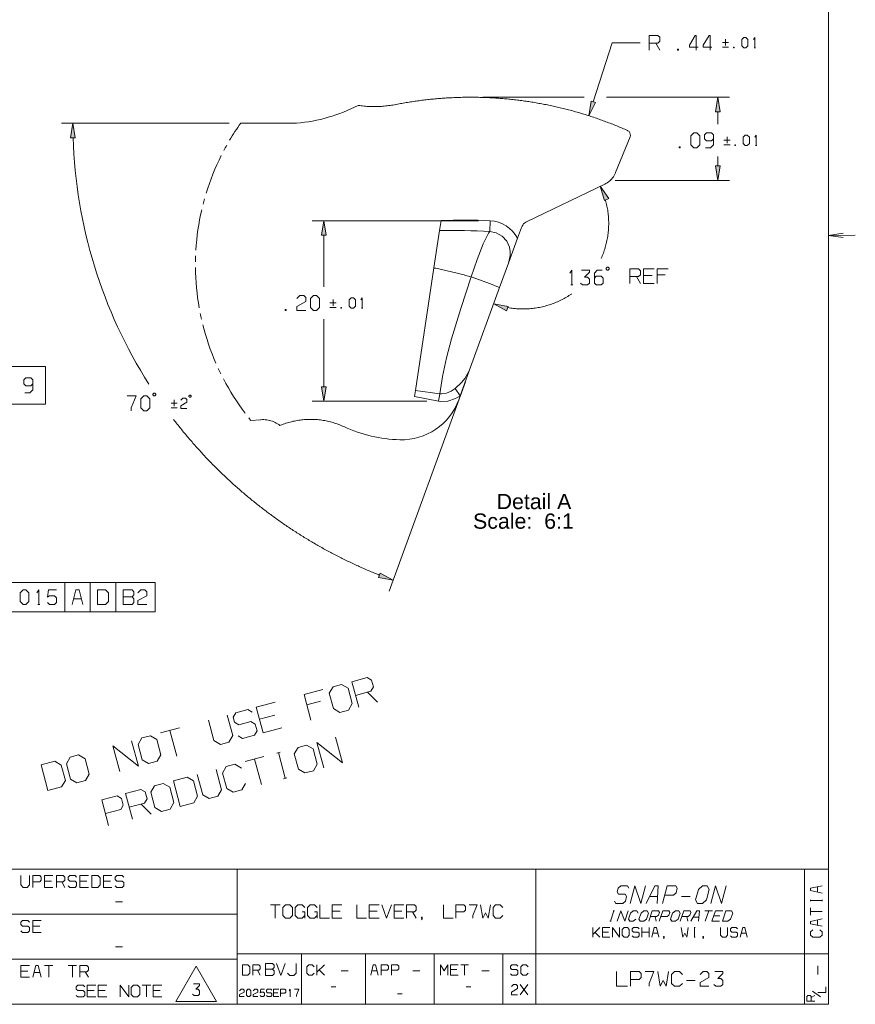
# Model space of a CAD drawing. Header units: inches. Extents: x 7.6 to 26, y -2.6 to 4.5.
# Tile 15 of 16: x 23.2 to 26, y -1.4 to 2. Entities that reach past the tile are written whole.
import ezdxf

# ---------------------------------------------------------------- set-up
doc = ezdxf.new("R2010")
doc.units = ezdxf.units.IN
doc.header["$MEASUREMENT"] = 0
doc.layers.get('0').update_dxf_attribs({"lineweight": 25})
doc.styles.add('PDF Monospace821BT-Roman', font='arial.ttf')

msp = doc.modelspace()

# ---------------------------------------------------------------- hatches: boundary and pattern name
for points in [[(25.1474, 1.6844), (25.1397, 1.6349), (25.1623, 1.6796), (25.1474, 1.6844), (25.1474, 1.6844), (25.1474, 1.6844)], [(25.5857, 1.6484), (25.5778, 1.6978), (25.57, 1.6484), (25.5857, 1.6484), (25.5857, 1.6484), (25.5857, 1.6484)], [(23.3967, 1.5603), (23.3889, 1.6096), (23.381, 1.5603), (23.3967, 1.5603), (23.3967, 1.5603), (23.3967, 1.5603)], [(25.57, 1.4644), (25.5778, 1.4151), (25.5857, 1.4644), (25.57, 1.4644), (25.57, 1.4644), (25.57, 1.4644)], [(25.2071, 1.3542), (25.1787, 1.3954), (25.1929, 1.3475), (25.2071, 1.3542), (25.2071, 1.3542), (25.2071, 1.3542)], [(24.2485, 1.2293), (24.2407, 1.2787), (24.2328, 1.2293), (24.2485, 1.2293), (24.2485, 1.2293), (24.2485, 1.2293)], [(24.866, 0.9871), (24.8169, 0.9966), (24.8607, 0.9723), (24.866, 0.9871), (24.866, 0.9871), (24.866, 0.9871)], [(24.2328, 0.7152), (24.2407, 0.6658), (24.2485, 0.7152), (24.2328, 0.7152), (24.2328, 0.7152), (24.2328, 0.7152)], [(24.4262, 0.0675), (24.4753, 0.058), (24.4316, 0.0822), (24.4262, 0.0675), (24.4262, 0.0675), (24.4262, 0.0675)]]:
    msp.add_hatch(color=7).paths.add_polyline_path(points)

# ---------------------------------------------------------------- linework, layer by layer
at = {"color": 7, "lineweight": 9}
for points in [[(25.9528, 3.8417), (17.7292, 3.8417), (17.7292, -1.3815), (25.9528, -1.3815)], [(25.6586, 1.8724), (25.6656, 1.8654), (25.6726, 1.8654), (25.6796, 1.8724), (25.6796, 1.8934), (25.6726, 1.9004), (25.6656, 1.9004), (25.6586, 1.8934)], [(25.441, 1.8612), (25.441, 1.8579), (25.4443, 1.8579), (25.4443, 1.8612)], [(25.6306, 1.8677), (25.6306, 1.8654), (25.6329, 1.8654), (25.6329, 1.8677)], [(25.1474, 1.6844), (25.1397, 1.6349), (25.1623, 1.6796)], [(25.5857, 1.6484), (25.5778, 1.6978), (25.57, 1.6484)], [(23.3967, 1.5603), (23.3889, 1.6096), (23.381, 1.5603)], [(25.486, 1.5364), (25.496, 1.5264), (25.506, 1.5264), (25.516, 1.5364), (25.516, 1.5664), (25.506, 1.5764), (25.496, 1.5764), (25.486, 1.5664)], [(25.6637, 1.5408), (25.6707, 1.5339), (25.6777, 1.5339), (25.6846, 1.5408), (25.6846, 1.5619), (25.6777, 1.5689), (25.6707, 1.5689), (25.6637, 1.5619)], [(25.446, 1.5297), (25.446, 1.5264), (25.4494, 1.5264), (25.4494, 1.5297)], [(25.6357, 1.5362), (25.6357, 1.5339), (25.638, 1.5339), (25.638, 1.5362)], [(25.57, 1.4644), (25.5778, 1.4151), (25.5857, 1.4644)], [(25.2071, 1.3542), (25.1787, 1.3954), (25.1929, 1.3475)], [(24.2485, 1.2293), (24.2407, 1.2787), (24.2328, 1.2293)], [(25.2019, 1.1104), (25.2052, 1.1104), (25.2085, 1.1137), (25.2085, 1.1171), (25.2052, 1.1204), (25.2019, 1.1204), (25.1985, 1.1171), (25.1985, 1.1137)], [(24.1955, 0.9842), (24.2055, 0.9742), (24.2155, 0.9742), (24.2255, 0.9842), (24.2255, 1.0142), (24.2155, 1.0242), (24.2055, 1.0242), (24.1955, 1.0142)], [(24.3265, 0.9887), (24.3335, 0.9817), (24.3405, 0.9817), (24.3475, 0.9887), (24.3475, 1.0098), (24.3405, 1.0167), (24.3335, 1.0167), (24.3265, 1.0098)], [(24.1089, 0.9776), (24.1089, 0.9742), (24.1122, 0.9742), (24.1122, 0.9776)], [(24.2985, 0.9841), (24.2985, 0.9817), (24.3008, 0.9817), (24.3008, 0.9841)], [(24.866, 0.9871), (24.8169, 0.9966), (24.8607, 0.9723)], [(23.0398, 0.7842), (23.0398, 0.6555), (23.2952, 0.6555), (23.2952, 0.7842)], [(24.2328, 0.7152), (24.2407, 0.6658), (24.2485, 0.7152)], [(23.6196, 0.6437), (23.6296, 0.6337), (23.6396, 0.6337), (23.6496, 0.6437), (23.6496, 0.6737), (23.6396, 0.6837), (23.6296, 0.6837), (23.6196, 0.6737)], [(23.663, 0.6837), (23.6663, 0.6837), (23.6696, 0.687), (23.6696, 0.6903), (23.6663, 0.6937), (23.663, 0.6937), (23.6596, 0.6903), (23.6596, 0.687)], [(23.785, 0.6792), (23.7874, 0.6792), (23.7896, 0.6815), (23.7896, 0.6839), (23.7874, 0.6862), (23.785, 0.6862), (23.7826, 0.6839), (23.7826, 0.6815)], [(24.4262, 0.0675), (24.4753, 0.058), (24.4316, 0.0822)], [(23.6676, -0.0495), (23.6676, 0.0505), (22.9493, 0.0505), (22.9493, -0.0495)], [(23.2093, -0.0145), (23.2193, -0.0245), (23.2293, -0.0245), (23.2393, -0.0145), (23.2393, 0.0155), (23.2293, 0.0255), (23.2193, 0.0255), (23.2093, 0.0155)], [(23.4726, -0.0245), (23.4993, -0.0245), (23.5093, -0.0145), (23.5093, 0.0155), (23.4993, 0.0255), (23.4726, 0.0255)], [(23.4525, -0.9844), (23.4733, -0.9844), (23.4811, -0.9764), (23.4811, -0.9524), (23.4733, -0.9444), (23.4525, -0.9444)], [(25.5021, -1.0272), (25.509, -1.0393), (25.5255, -1.0393), (25.5387, -1.0272), (25.5483, -0.9913), (25.5416, -0.9793), (25.525, -0.9793), (25.5118, -0.9913)], [(24.1008, -1.0799), (24.1099, -1.0888), (24.1248, -1.0888), (24.1338, -1.0799), (24.1338, -1.0529), (24.1248, -1.0439), (24.1099, -1.0439), (24.1008, -1.0529)], [(25.3099, -1.0927), (25.3144, -1.0997), (25.326, -1.0997), (25.3353, -1.0927), (25.3426, -1.0717), (25.338, -1.0647), (25.3265, -1.0647), (25.3171, -1.0717)], [(25.4169, -1.0927), (25.4215, -1.0997), (25.4331, -1.0997), (25.4425, -1.0927), (25.4497, -1.0717), (25.4451, -1.0647), (25.4335, -1.0647), (25.4242, -1.0717)], [(25.5931, -1.0997), (25.6117, -1.0997), (25.621, -1.0927), (25.6283, -1.0717), (25.6237, -1.0647), (25.6052, -1.0647)], [(25.2534, -1.1469), (25.2599, -1.1534), (25.2707, -1.1534), (25.2772, -1.1469), (25.2772, -1.1274), (25.2707, -1.1209), (25.2599, -1.1209), (25.2534, -1.1274)], [(23.7375, -1.3721), (23.8764, -1.3721), (23.8069, -1.2518)], [(23.9644, -1.2822), (23.9826, -1.2822), (23.9894, -1.2752), (23.9894, -1.2542), (23.9826, -1.2472), (23.9644, -1.2472)], [(23.5865, -1.3483), (23.5945, -1.3563), (23.6078, -1.3563), (23.6158, -1.3483), (23.6158, -1.3244), (23.6078, -1.3163), (23.5945, -1.3163), (23.5865, -1.3244)], [(23.9777, -1.3504), (23.9827, -1.3554), (23.9877, -1.3554), (23.9927, -1.3504), (23.9927, -1.3354), (23.9877, -1.3304), (23.9827, -1.3304), (23.9777, -1.3354)]]:
    msp.add_lwpolyline(points, close=True, dxfattribs=at)
for points in [[(25.3443, 1.8579), (25.3443, 1.9079), (25.3743, 1.9079), (25.381, 1.9012), (25.381, 1.8879), (25.3743, 1.8812), (25.3443, 1.8812)], [(25.5043, 1.8579), (25.5043, 1.9079), (25.501, 1.9079), (25.481, 1.8746), (25.481, 1.8679), (25.511, 1.8679)], [(25.551, 1.8579), (25.551, 1.9079), (25.5476, 1.9079), (25.5276, 1.8746), (25.5276, 1.8679), (25.5576, 1.8679)], [(25.1548, 1.6819), (25.2193, 1.8829), (25.3143, 1.8829)], [(25.3676, 1.8812), (25.381, 1.8579)], [(25.5933, 1.8841), (25.6143, 1.8841)], [(25.6037, 1.8735), (25.6037, 1.8946)], [(25.6983, 1.8934), (25.7029, 1.9004), (25.7029, 1.8654)], [(25.5933, 1.8677), (25.6143, 1.8677)], [(25.7006, 1.8654), (25.7053, 1.8654)], [(24.7799, 1.6978), (25.1237, 1.6978)], [(25.1999, 1.6978), (25.6172, 1.6978)], [(25.5778, 1.6064), (25.5778, 1.6484)], [(23.9187, 1.6096), (23.3495, 1.6096)], [(25.536, 1.5264), (25.5527, 1.5264), (25.5627, 1.5364), (25.5627, 1.5697), (25.556, 1.5764), (25.5394, 1.5764), (25.5327, 1.5697), (25.5327, 1.5564), (25.5394, 1.5497), (25.556, 1.5497), (25.5627, 1.5564)], [(25.5983, 1.5525), (25.6194, 1.5525)], [(25.6088, 1.542), (25.6088, 1.563)], [(25.7033, 1.5619), (25.708, 1.5689), (25.708, 1.5339)], [(23.9108, 1.5348), (23.9083, 1.5305), (23.906, 1.5262), (23.9036, 1.5219), (23.9013, 1.5175)], [(25.5983, 1.5362), (25.6194, 1.5362)], [(25.7057, 1.5339), (25.7103, 1.5339)], [(25.5778, 1.4644), (25.5778, 1.4964)], [(25.2287, 1.4151), (25.6172, 1.4151)], [(23.8357, 1.3533), (23.8344, 1.3485), (23.833, 1.3438), (23.8318, 1.339), (23.8305, 1.3343)], [(25.1815, 1.1504), (25.1835, 1.1549), (25.1854, 1.1594), (25.1872, 1.164), (25.189, 1.1686), (25.1907, 1.1732), (25.1923, 1.1779), (25.1938, 1.1826), (25.1952, 1.1873), (25.1966, 1.192), (25.1978, 1.1967), (25.199, 1.2015), (25.2001, 1.2063), (25.2012, 1.2112), (25.2021, 1.216), (25.203, 1.2208), (25.2038, 1.2257), (25.2045, 1.2305), (25.2051, 1.2354), (25.2057, 1.2403), (25.2061, 1.2452), (25.2065, 1.2501), (25.2068, 1.2551), (25.207, 1.2599), (25.2071, 1.2648), (25.2071, 1.2698), (25.2071, 1.2747), (25.207, 1.2796), (25.2068, 1.2846), (25.2065, 1.2894), (25.2061, 1.2944), (25.2057, 1.2993), (25.2051, 1.3042), (25.2045, 1.309), (25.2038, 1.3139), (25.203, 1.3187), (25.2021, 1.3236), (25.2012, 1.3285), (25.2002, 1.3332), (25.1991, 1.338), (25.1978, 1.3428), (25.1966, 1.3476), (25.1962, 1.349)], [(24.7655, 1.2787), (24.2013, 1.2787)], [(26.0024, 1.2369), (25.9531, 1.2289), (26.0025, 1.2213)], [(24.2407, 1.0542), (24.2407, 1.2293)], [(26.0442, 1.2294), (25.9531, 1.2289)], [(23.8052, 1.1593), (23.8051, 1.1544), (23.8049, 1.1494), (23.8048, 1.1445), (23.8047, 1.1396)], [(25.0752, 1.1004), (25.0819, 1.1104), (25.0819, 1.0604)], [(25.1119, 1.0671), (25.1185, 1.0604), (25.1352, 1.0604), (25.1419, 1.0671), (25.1419, 1.0804), (25.1352, 1.0871), (25.1252, 1.0871), (25.1419, 1.1037), (25.1419, 1.1104), (25.1152, 1.1104)], [(25.1585, 1.0837), (25.1652, 1.0904), (25.1819, 1.0904), (25.1885, 1.0837), (25.1885, 1.0671), (25.1819, 1.0604), (25.1652, 1.0604), (25.1585, 1.0671), (25.1585, 1.1004), (25.1685, 1.1104), (25.1852, 1.1104)], [(25.2785, 1.0654), (25.2785, 1.1154), (25.3085, 1.1154), (25.3152, 1.1087), (25.3152, 1.0954), (25.3085, 1.0887), (25.2785, 1.0887)], [(25.3619, 1.1154), (25.3252, 1.1154), (25.3252, 1.0654), (25.3619, 1.0654)], [(25.4085, 1.1154), (25.3719, 1.1154), (25.3719, 1.0654)], [(24.6859, 0.7096), (24.6724, 0.6998), (24.6569, 0.6928), (24.6402, 0.6904), (24.6344, 0.691), (24.6433, 0.7498), (24.6568, 0.8126), (24.6736, 0.8771), (24.7048, 0.9811), (24.7402, 1.0881), (24.8065, 1.0639), (24.8333, 1.0536), (24.8367, 1.0521), (24.8371, 1.0518)], [(25.3019, 1.0887), (25.3152, 1.0654)], [(25.3252, 1.0921), (25.3552, 1.0921)], [(25.3719, 1.0954), (25.3985, 1.0954)], [(25.0785, 1.0604), (25.0852, 1.0604)], [(24.1489, 1.0142), (24.1589, 1.0242), (24.1722, 1.0242), (24.1789, 1.0176), (24.1789, 1.0042), (24.1489, 0.9876), (24.1489, 0.9742), (24.1789, 0.9742)], [(24.2717, 0.9899), (24.2717, 1.0109)], [(24.3662, 1.0098), (24.3708, 1.0167), (24.3708, 0.9817)], [(24.8648, 0.9837), (24.8696, 0.9828), (24.8745, 0.9821), (24.8794, 0.9814), (24.8843, 0.9808), (24.8892, 0.9803), (24.8941, 0.9799), (24.899, 0.9796), (24.904, 0.9793), (24.9088, 0.9792), (24.9137, 0.9791), (24.9187, 0.9791), (24.9236, 0.9792), (24.9285, 0.9793), (24.9335, 0.9796), (24.9383, 0.9798), (24.9433, 0.9803), (24.9481, 0.9807), (24.953, 0.9814), (24.9579, 0.982), (24.9628, 0.9828), (24.9676, 0.9836), (24.9724, 0.9845), (24.9773, 0.9855), (24.9821, 0.9866), (24.9869, 0.9877), (24.9917, 0.9889), (24.9964, 0.9903), (25.0011, 0.9917), (25.0058, 0.9931), (25.0105, 0.9946), (25.0151, 0.9963), (25.0197, 0.998), (25.0243, 0.9998), (25.0289, 1.0017), (25.0334, 1.0036), (25.0378, 1.0056), (25.0423, 1.0077), (25.0467, 1.0099), (25.0511, 1.0121), (25.0555, 1.0144), (25.0598, 1.0169), (25.064, 1.0193), (25.0683, 1.0219), (25.0724, 1.0244), (25.0765, 1.0271), (25.0806, 1.0298), (25.0814, 1.0304)], [(24.2612, 1.0004), (24.2822, 1.0004)], [(24.2612, 0.9841), (24.2822, 0.9841)], [(24.3685, 0.9817), (24.3732, 0.9817)], [(23.821, 0.9635), (23.822, 0.9587), (23.823, 0.9539), (23.8241, 0.9491), (23.8251, 0.9443)], [(24.2407, 0.7152), (24.2407, 0.9442)], [(23.8822, 0.7769), (23.8843, 0.7725), (23.8865, 0.768), (23.8886, 0.7636), (23.8908, 0.7592)], [(24.7341, 0.7689), (24.7194, 0.7426), (24.7092, 0.7308), (24.6859, 0.7096), (24.7033, 0.6844), (24.6869, 0.6747), (24.6611, 0.666), (24.6362, 0.6648), (24.6295, 0.6658), (24.5483, 0.6816)], [(23.2258, 0.6948), (23.2425, 0.6948), (23.2525, 0.7048), (23.2525, 0.7382), (23.2458, 0.7448), (23.2292, 0.7448), (23.2225, 0.7382), (23.2225, 0.7248), (23.2292, 0.7182), (23.2458, 0.7182), (23.2525, 0.7248)], [(24.7206, 0.7319), (24.4619, 0.021)], [(24.6295, 0.6658), (24.6344, 0.691), (24.5515, 0.7023)], [(23.573, 0.6837), (23.603, 0.6837), (23.5863, 0.6437), (23.5863, 0.6337)], [(23.7325, 0.6494), (23.7325, 0.6703)], [(23.7546, 0.6692), (23.7617, 0.6762), (23.771, 0.6762), (23.7757, 0.6715), (23.7757, 0.6622), (23.7546, 0.6505), (23.7546, 0.6412), (23.7757, 0.6412)], [(23.722, 0.6598), (23.743, 0.6598)], [(23.722, 0.6435), (23.743, 0.6435)], [(24.5902, 0.6658), (24.2013, 0.6658)], [(23.7306, 0.6037), (23.7337, 0.5998), (23.7367, 0.5959), (23.7397, 0.592), (23.7427, 0.5882), (23.7458, 0.5843), (23.7488, 0.5805), (23.7519, 0.5766), (23.755, 0.5728), (23.7581, 0.5689), (23.7612, 0.5651), (23.7643, 0.5613), (23.7674, 0.5576), (23.7706, 0.5537), (23.7737, 0.55), (23.7769, 0.5462), (23.7801, 0.5424), (23.7833, 0.5387), (23.7865, 0.5349), (23.7896, 0.5312), (23.7929, 0.5275), (23.7961, 0.5237), (23.7994, 0.5201), (23.8026, 0.5164), (23.8059, 0.5127), (23.8092, 0.509), (23.8124, 0.5053), (23.8158, 0.5017), (23.819, 0.498), (23.8224, 0.4944), (23.8257, 0.4908), (23.829, 0.4872), (23.8324, 0.4836), (23.8358, 0.48), (23.8391, 0.4764), (23.8425, 0.4728), (23.8459, 0.4693), (23.8493, 0.4657), (23.8527, 0.4621), (23.8562, 0.4586), (23.8596, 0.4551), (23.863, 0.4516), (23.8665, 0.4481), (23.8699, 0.4446), (23.8734, 0.4411), (23.8769, 0.4376), (23.8804, 0.4342), (23.8839, 0.4307), (23.8874, 0.4273), (23.891, 0.4239), (23.8945, 0.4205), (23.898, 0.417), (23.9016, 0.4136), (23.9052, 0.4103), (23.9087, 0.4069), (23.9124, 0.4035), (23.916, 0.4001), (23.9196, 0.3968), (23.9232, 0.3935), (23.9268, 0.3901), (23.9305, 0.3869), (23.9341, 0.3835), (23.9378, 0.3803), (23.9415, 0.3769), (23.9451, 0.3737), (23.9488, 0.3704), (23.9525, 0.3672), (23.9562, 0.3639), (23.9599, 0.3607), (23.9637, 0.3575), (23.9674, 0.3543), (23.9711, 0.3511), (23.9749, 0.3479), (23.9787, 0.3448), (23.9824, 0.3416), (23.9862, 0.3385), (23.99, 0.3353), (23.9938, 0.3322), (23.9976, 0.3291), (24.0015, 0.326), (24.0053, 0.3229), (24.0091, 0.3198), (24.013, 0.3167), (24.0168, 0.3137), (24.0207, 0.3107), (24.0246, 0.3076), (24.0285, 0.3046), (24.0324, 0.3016), (24.0362, 0.2986), (24.0401, 0.2956), (24.0441, 0.2926), (24.048, 0.2896), (24.0519, 0.2867), (24.0559, 0.2838), (24.0599, 0.2808), (24.0638, 0.2779), (24.0678, 0.2751), (24.0717, 0.2721), (24.0758, 0.2693), (24.0797, 0.2664), (24.0837, 0.2635), (24.0878, 0.2607), (24.0918, 0.2578), (24.0958, 0.2551), (24.0999, 0.2522), (24.104, 0.2494), (24.108, 0.2467), (24.1121, 0.2439), (24.1161, 0.2411), (24.1202, 0.2384), (24.1243, 0.2356), (24.1284, 0.2329), (24.1325, 0.2302), (24.1366, 0.2275), (24.1408, 0.2248), (24.1449, 0.2221), (24.149, 0.2195), (24.1532, 0.2169), (24.1573, 0.2142), (24.1615, 0.2116), (24.1656, 0.2089), (24.1699, 0.2064), (24.174, 0.2037), (24.1782, 0.2012), (24.1824, 0.1986), (24.1866, 0.1961), (24.1908, 0.1935), (24.1951, 0.191), (24.1993, 0.1885), (24.2035, 0.186), (24.2078, 0.1835), (24.212, 0.181), (24.2163, 0.1786), (24.2205, 0.1762), (24.2249, 0.1737), (24.2291, 0.1713), (24.2334, 0.1689), (24.2377, 0.1664), (24.242, 0.1641), (24.2463, 0.1617), (24.2506, 0.1594), (24.255, 0.157), (24.2593, 0.1546), (24.2636, 0.1523), (24.268, 0.1501), (24.2724, 0.1478), (24.2767, 0.1455), (24.281, 0.1432), (24.2854, 0.141), (24.2898, 0.1387), (24.2942, 0.1364), (24.2986, 0.1342), (24.303, 0.1321), (24.3074, 0.1298), (24.3118, 0.1277), (24.3162, 0.1255), (24.3207, 0.1234), (24.3251, 0.1212), (24.3295, 0.1191), (24.334, 0.117), (24.3385, 0.1149), (24.3429, 0.1128), (24.3474, 0.1107), (24.3518, 0.1087), (24.3563, 0.1067), (24.3608, 0.1046), (24.3653, 0.1026), (24.3698, 0.1006), (24.3743, 0.0986), (24.3787, 0.0966), (24.3833, 0.0946), (24.3878, 0.0927), (24.3924, 0.0907), (24.3969, 0.0888), (24.4014, 0.0869), (24.406, 0.0851), (24.4105, 0.0832), (24.4151, 0.0813), (24.4196, 0.0794), (24.4242, 0.0776), (24.4287, 0.0757), (24.4292, 0.0755)], [(23.9854, 0.6098), (23.9885, 0.606), (23.9916, 0.6021), (23.9931, 0.6003)], [(23.361, 0.0505), (23.361, -0.0495)], [(23.4476, 0.0505), (23.4476, -0.0495)], [(23.5343, 0.0505), (23.5343, -0.0495)], [(23.266, 0.0155), (23.2726, 0.0255), (23.2726, -0.0245)], [(23.3026, -0.0178), (23.3093, -0.0245), (23.326, -0.0245), (23.3326, -0.0178), (23.3326, -0.0011), (23.326, 0.0055), (23.3093, 0.0055), (23.3026, 0.0005), (23.306, 0.0255), (23.3326, 0.0255)], [(23.4226, -0.0245), (23.4101, 0.0255), (23.3985, 0.0255), (23.386, -0.0245)], [(23.5593, 0.0022), (23.5893, 0.0022), (23.596, 0.0089), (23.596, 0.0189), (23.5893, 0.0255), (23.5593, 0.0255), (23.5593, -0.0245), (23.5893, -0.0245), (23.596, -0.0178), (23.596, -0.0045), (23.5893, 0.0022)], [(23.6093, 0.0155), (23.6193, 0.0255), (23.6326, 0.0255), (23.6393, 0.0189), (23.6393, 0.0055), (23.6093, -0.0111), (23.6093, -0.0245), (23.6393, -0.0245)], [(23.2693, -0.0245), (23.276, -0.0245)], [(23.391, -0.0045), (23.4176, -0.0045)], [(19.8823, -1.3815), (19.8823, -0.9231), (25.9528, -0.9231)], [(23.9464, -1.3815), (23.9464, -0.9231)], [(24.9596, -1.3815), (24.9596, -0.9231)], [(25.8712, -1.3815), (25.8712, -0.9231)], [(23.2125, -0.9444), (23.2125, -0.9764), (23.2203, -0.9844), (23.2333, -0.9844), (23.2411, -0.9764), (23.2411, -0.9444)], [(23.2525, -0.9658), (23.2759, -0.9658), (23.2811, -0.9604), (23.2811, -0.9497), (23.2759, -0.9444), (23.2525, -0.9444), (23.2525, -0.9844)], [(23.3211, -0.9444), (23.2925, -0.9444), (23.2925, -0.9844), (23.3211, -0.9844)], [(23.2925, -0.9631), (23.3159, -0.9631)], [(23.3325, -0.9844), (23.3325, -0.9444), (23.3559, -0.9444), (23.3611, -0.9497), (23.3611, -0.9604), (23.3559, -0.9658), (23.3325, -0.9658)], [(23.3507, -0.9658), (23.3611, -0.9844)], [(23.3725, -0.9791), (23.3777, -0.9844), (23.3959, -0.9844), (23.4011, -0.9791), (23.4011, -0.9684), (23.3959, -0.9631), (23.3777, -0.9631), (23.3725, -0.9577), (23.3725, -0.9497), (23.3777, -0.9444), (23.3959, -0.9444), (23.4011, -0.9497)], [(23.4411, -0.9444), (23.4125, -0.9444), (23.4125, -0.9844), (23.4411, -0.9844)], [(23.4125, -0.9631), (23.4359, -0.9631)], [(23.5211, -0.9444), (23.4925, -0.9444), (23.4925, -0.9844), (23.5211, -0.9844)], [(23.4925, -0.9631), (23.5159, -0.9631)], [(23.5325, -0.9791), (23.5377, -0.9844), (23.5559, -0.9844), (23.5611, -0.9791), (23.5611, -0.9684), (23.5559, -0.9631), (23.5377, -0.9631), (23.5325, -0.9577), (23.5325, -0.9497), (23.5377, -0.9444), (23.5559, -0.9444), (23.5611, -0.9497)], [(25.2273, -1.0313), (25.2317, -1.0393), (25.255, -1.0393), (25.2637, -1.0313), (25.268, -1.0152), (25.2635, -1.0072), (25.2403, -1.0072), (25.2358, -0.9993), (25.239, -0.9872), (25.2478, -0.9793), (25.271, -0.9793), (25.2755, -0.9872)], [(25.2799, -1.0393), (25.296, -0.9793), (25.3164, -1.0393), (25.3325, -0.9793)], [(25.3712, -1.0393), (25.3748, -0.9793), (25.3632, -0.9793), (25.3346, -1.0393)], [(25.3969, -1.0113), (25.4268, -1.0113), (25.4356, -1.0032), (25.4399, -0.9872), (25.4354, -0.9793), (25.4055, -0.9793), (25.3894, -1.0393)], [(25.5537, -1.0393), (25.5698, -0.9793), (25.5903, -1.0393), (25.6063, -0.9793)], [(25.9321, -0.9789), (25.8921, -0.9874), (25.8921, -0.9954), (25.9321, -1.0039)], [(25.9161, -1.0005), (25.9161, -0.9823)], [(23.5332, -1.0338), (23.5571, -1.0338)], [(25.346, -1.0152), (25.3726, -1.0152)], [(25.4539, -1.0152), (25.4838, -1.0152)], [(25.8921, -1.0312), (25.8921, -1.0266)], [(25.9321, -1.0289), (25.8921, -1.0289)], [(25.9321, -1.0312), (25.9321, -1.0266)], [(24.0588, -1.0439), (24.0918, -1.0439)], [(24.0753, -1.0888), (24.0753, -1.0439)], [(24.1758, -1.0799), (24.1668, -1.0888), (24.1518, -1.0888), (24.1428, -1.0799), (24.1428, -1.0529), (24.1518, -1.0439), (24.1668, -1.0439), (24.1758, -1.0529)], [(24.1668, -1.0679), (24.1758, -1.0679), (24.1758, -1.0888)], [(24.2178, -1.0799), (24.2088, -1.0888), (24.1938, -1.0888), (24.1848, -1.0799), (24.1848, -1.0529), (24.1938, -1.0439), (24.2088, -1.0439), (24.2178, -1.0529)], [(24.2088, -1.0679), (24.2178, -1.0679), (24.2178, -1.0888)], [(24.2268, -1.0439), (24.2268, -1.0888), (24.2598, -1.0888)], [(24.3017, -1.0439), (24.2687, -1.0439), (24.2687, -1.0888), (24.3017, -1.0888)], [(24.2687, -1.0649), (24.2958, -1.0649)], [(24.3527, -1.0439), (24.3527, -1.0888), (24.3857, -1.0888)], [(24.4277, -1.0439), (24.3947, -1.0439), (24.3947, -1.0888), (24.4277, -1.0888)], [(24.3947, -1.0649), (24.4217, -1.0649)], [(24.4367, -1.0439), (24.4532, -1.0888), (24.4696, -1.0439)], [(24.5117, -1.0439), (24.4787, -1.0439), (24.4787, -1.0888), (24.5117, -1.0888)], [(24.4787, -1.0649), (24.5056, -1.0649)], [(24.5206, -1.0888), (24.5206, -1.0439), (24.5476, -1.0439), (24.5536, -1.0499), (24.5536, -1.0619), (24.5476, -1.0679), (24.5206, -1.0679)], [(24.5417, -1.0679), (24.5536, -1.0888)], [(24.6466, -1.0439), (24.6466, -1.0888), (24.6796, -1.0888)], [(24.6885, -1.0679), (24.7155, -1.0679), (24.7215, -1.0619), (24.7215, -1.0499), (24.7155, -1.0439), (24.6885, -1.0439), (24.6885, -1.0888)], [(24.7335, -1.0439), (24.7605, -1.0439), (24.7455, -1.0799), (24.7455, -1.0888)], [(24.7726, -1.0439), (24.7801, -1.0888), (24.789, -1.0708), (24.798, -1.0888), (24.8055, -1.0439)], [(24.8475, -1.0529), (24.8385, -1.0439), (24.8235, -1.0439), (24.8145, -1.0529), (24.8145, -1.0799), (24.8235, -1.0888), (24.8385, -1.0888), (24.8475, -1.0799)], [(25.213, -1.0997), (25.2251, -1.0647)], [(25.2228, -1.0647), (25.2274, -1.0647)], [(25.236, -1.0997), (25.248, -1.0647), (25.2615, -1.0997), (25.2735, -1.0647)], [(25.3069, -1.0717), (25.3023, -1.0647), (25.2907, -1.0647), (25.2814, -1.0717), (25.2741, -1.0927), (25.2787, -1.0997), (25.2903, -1.0997), (25.2996, -1.0927)], [(25.3431, -1.0997), (25.3552, -1.0647), (25.376, -1.0647), (25.3791, -1.0693), (25.3759, -1.0787), (25.3696, -1.0833), (25.3487, -1.0833)], [(25.3844, -1.0833), (25.4053, -1.0833), (25.4116, -1.0787), (25.4148, -1.0693), (25.4118, -1.0647), (25.3909, -1.0647), (25.3788, -1.0997)], [(25.4503, -1.0997), (25.4624, -1.0647), (25.4832, -1.0647), (25.4862, -1.0693), (25.483, -1.0787), (25.4768, -1.0833), (25.4559, -1.0833)], [(25.5115, -1.0997), (25.5149, -1.0647), (25.5067, -1.0647), (25.486, -1.0997)], [(25.5337, -1.0647), (25.5592, -1.0647)], [(25.5344, -1.0997), (25.5465, -1.0647)], [(25.595, -1.0647), (25.5694, -1.0647), (25.5574, -1.0997), (25.5829, -1.0997)], [(25.8921, -1.0789), (25.8921, -1.0539)], [(25.9321, -1.0664), (25.8921, -1.0664)], [(23.1444, -1.0759), (23.9464, -1.0759)], [(23.2125, -1.1319), (23.2177, -1.1372), (23.2359, -1.1372), (23.2411, -1.1319), (23.2411, -1.1212), (23.2359, -1.1158), (23.2177, -1.1158), (23.2125, -1.1105), (23.2125, -1.1025), (23.2177, -1.0972), (23.2359, -1.0972), (23.2411, -1.1025)], [(23.2811, -1.0972), (23.2525, -1.0972), (23.2525, -1.1372), (23.2811, -1.1372)], [(24.5716, -1.0949), (24.5746, -1.0918), (24.5746, -1.0858), (24.5716, -1.0858), (24.5716, -1.0888), (24.5746, -1.0888)], [(25.2107, -1.0997), (25.2153, -1.0997)], [(25.365, -1.0833), (25.3687, -1.0997)], [(25.4721, -1.0833), (25.4758, -1.0997)], [(25.4943, -1.0856), (25.5128, -1.0856)], [(25.5638, -1.081), (25.5847, -1.081)], [(25.9321, -1.0914), (25.8921, -1.0999), (25.8921, -1.1079), (25.9321, -1.1164)], [(25.9161, -1.113), (25.9161, -1.0948)], [(23.2525, -1.1158), (23.2759, -1.1158)], [(25.1533, -1.1209), (25.1533, -1.1534)], [(25.1533, -1.1447), (25.1771, -1.1209)], [(25.2105, -1.1209), (25.1867, -1.1209), (25.1867, -1.1534), (25.2105, -1.1534)], [(25.1867, -1.1361), (25.2062, -1.1361)], [(25.22, -1.1534), (25.22, -1.1209), (25.2438, -1.1534), (25.2438, -1.1209)], [(25.2867, -1.1491), (25.2911, -1.1534), (25.3062, -1.1534), (25.3105, -1.1491), (25.3105, -1.1404), (25.3062, -1.1361), (25.2911, -1.1361), (25.2867, -1.1318), (25.2867, -1.1252), (25.2911, -1.1209), (25.3062, -1.1209), (25.3105, -1.1252)], [(25.3201, -1.1534), (25.3201, -1.1209)], [(25.3201, -1.1361), (25.344, -1.1361)], [(25.344, -1.1209), (25.344, -1.1534)], [(25.3773, -1.1534), (25.3692, -1.1209), (25.3616, -1.1209), (25.3535, -1.1534)], [(25.4536, -1.1209), (25.459, -1.1534), (25.4655, -1.1404), (25.472, -1.1534), (25.4774, -1.1209)], [(25.4967, -1.1209), (25.501, -1.1209)], [(25.4989, -1.1534), (25.4989, -1.1209)], [(25.587, -1.1209), (25.587, -1.1469), (25.5935, -1.1534), (25.6044, -1.1534), (25.6109, -1.1469), (25.6109, -1.1209)], [(25.6204, -1.1491), (25.6247, -1.1534), (25.6399, -1.1534), (25.6442, -1.1491), (25.6442, -1.1404), (25.6399, -1.1361), (25.6247, -1.1361), (25.6204, -1.1318), (25.6204, -1.1252), (25.6247, -1.1209), (25.6399, -1.1209), (25.6442, -1.1252)], [(25.6776, -1.1534), (25.6695, -1.1209), (25.6619, -1.1209), (25.6537, -1.1534)], [(25.9001, -1.1289), (25.8921, -1.1357), (25.8921, -1.147), (25.9001, -1.1539), (25.9241, -1.1539), (25.9321, -1.147), (25.9321, -1.1357), (25.9241, -1.1289)], [(25.1609, -1.1372), (25.1771, -1.1534)], [(25.3567, -1.1404), (25.3741, -1.1404)], [(25.3933, -1.1577), (25.3955, -1.1556), (25.3955, -1.1513), (25.3933, -1.1513), (25.3933, -1.1534), (25.3955, -1.1534)], [(25.4967, -1.1534), (25.501, -1.1534)], [(25.5268, -1.1577), (25.529, -1.1556), (25.529, -1.1513), (25.5268, -1.1513), (25.5268, -1.1534), (25.529, -1.1534)], [(25.657, -1.1404), (25.6744, -1.1404)], [(23.5332, -1.1869), (23.5571, -1.1869)], [(23.1444, -1.2287), (23.9464, -1.2287)], [(23.9464, -1.2096), (25.9528, -1.2096)], [(24.1642, -1.3815), (24.1642, -1.2096)], [(24.3819, -1.3815), (24.3819, -1.2096)], [(24.6148, -1.3815), (24.6148, -1.2096)], [(24.8478, -1.3815), (24.8478, -1.2096)], [(23.2411, -1.2499), (23.2125, -1.2499), (23.2125, -1.2899), (23.2411, -1.2899)], [(23.2125, -1.2686), (23.2359, -1.2686)], [(23.2811, -1.2899), (23.2713, -1.2499), (23.2623, -1.2499), (23.2525, -1.2899)], [(23.2925, -1.2499), (23.3211, -1.2499)], [(23.3068, -1.2899), (23.3068, -1.2499)], [(23.3725, -1.2499), (23.4011, -1.2499)], [(23.3868, -1.2899), (23.3868, -1.2499)], [(23.4125, -1.2899), (23.4125, -1.2499), (23.4359, -1.2499), (23.4411, -1.2553), (23.4411, -1.266), (23.4359, -1.2713), (23.4125, -1.2713)], [(23.9994, -1.2822), (23.9994, -1.2472), (24.0198, -1.2472), (24.0244, -1.2519), (24.0244, -1.2612), (24.0198, -1.2658), (23.9994, -1.2658)], [(24.0153, -1.2658), (24.0244, -1.2822)], [(24.0421, -1.262), (24.0662, -1.262), (24.0715, -1.2567), (24.0715, -1.2487), (24.0662, -1.2433), (24.0421, -1.2433), (24.0421, -1.2833), (24.0662, -1.2833), (24.0715, -1.278), (24.0715, -1.2674), (24.0662, -1.262)], [(24.0795, -1.2433), (24.0942, -1.2833), (24.1088, -1.2433)], [(24.1169, -1.2754), (24.1249, -1.2833), (24.1382, -1.2833), (24.1462, -1.2754), (24.1462, -1.2433)], [(24.2071, -1.2542), (24.2003, -1.2472), (24.1889, -1.2472), (24.1821, -1.2542), (24.1821, -1.2752), (24.1889, -1.2822), (24.2003, -1.2822), (24.2071, -1.2752)], [(24.2171, -1.2472), (24.2171, -1.2822)], [(24.2171, -1.2729), (24.2421, -1.2472)], [(24.225, -1.2647), (24.2421, -1.2822)], [(24.2992, -1.2674), (24.3232, -1.2674)], [(24.4248, -1.2822), (24.4162, -1.2472), (24.4083, -1.2472), (24.3998, -1.2822)], [(24.4032, -1.2682), (24.4214, -1.2682)], [(24.4348, -1.2658), (24.4552, -1.2658), (24.4598, -1.2612), (24.4598, -1.2519), (24.4552, -1.2472), (24.4348, -1.2472), (24.4348, -1.2822)], [(24.4698, -1.2658), (24.4902, -1.2658), (24.4948, -1.2612), (24.4948, -1.2519), (24.4902, -1.2472), (24.4698, -1.2472), (24.4698, -1.2822)], [(24.5427, -1.2674), (24.5667, -1.2674)], [(24.6358, -1.2822), (24.6358, -1.2472), (24.6483, -1.2682), (24.6608, -1.2472), (24.6608, -1.2822)], [(24.6958, -1.2472), (24.6708, -1.2472), (24.6708, -1.2822), (24.6958, -1.2822)], [(24.6708, -1.2636), (24.6912, -1.2636)], [(24.7058, -1.2472), (24.7308, -1.2472)], [(24.7183, -1.2822), (24.7183, -1.2472)], [(24.7771, -1.2674), (24.8012, -1.2674)], [(24.8737, -1.2775), (24.8782, -1.2822), (24.8941, -1.2822), (24.8987, -1.2775), (24.8987, -1.2682), (24.8941, -1.2636), (24.8782, -1.2636), (24.8737, -1.2588), (24.8737, -1.2519), (24.8782, -1.2472), (24.8941, -1.2472), (24.8987, -1.2519)], [(24.9337, -1.2542), (24.9269, -1.2472), (24.9155, -1.2472), (24.9087, -1.2542), (24.9087, -1.2752), (24.9155, -1.2822), (24.9269, -1.2822), (24.9337, -1.2752)], [(25.9171, -1.2804), (25.9171, -1.2504)], [(23.2564, -1.274), (23.2772, -1.274)], [(23.4307, -1.2713), (23.4411, -1.2899)], [(25.234, -1.2704), (25.234, -1.3204), (25.2707, -1.3204)], [(25.2807, -1.297), (25.3107, -1.297), (25.3174, -1.2904), (25.3174, -1.277), (25.3107, -1.2704), (25.2807, -1.2704), (25.2807, -1.3204)], [(25.3307, -1.2704), (25.3607, -1.2704), (25.344, -1.3104), (25.344, -1.3204)], [(25.374, -1.2704), (25.3824, -1.3204), (25.3924, -1.3004), (25.4024, -1.3204), (25.4107, -1.2704)], [(25.4574, -1.2804), (25.4474, -1.2704), (25.4307, -1.2704), (25.4207, -1.2804), (25.4207, -1.3104), (25.4307, -1.3204), (25.4474, -1.3204), (25.4574, -1.3104)], [(25.4707, -1.3004), (25.5007, -1.3004)], [(25.5174, -1.2804), (25.5274, -1.2704), (25.5407, -1.2704), (25.5474, -1.277), (25.5474, -1.2904), (25.5174, -1.307), (25.5174, -1.3204), (25.5474, -1.3204)], [(25.564, -1.3137), (25.5707, -1.3204), (25.5874, -1.3204), (25.594, -1.3137), (25.594, -1.3004), (25.5874, -1.2937), (25.5774, -1.2937), (25.594, -1.277), (25.594, -1.2704), (25.5674, -1.2704)], [(23.3999, -1.3511), (23.4052, -1.3563), (23.4238, -1.3563), (23.4292, -1.3511), (23.4292, -1.3404), (23.4238, -1.335), (23.4052, -1.335), (23.3999, -1.3297), (23.3999, -1.3217), (23.4052, -1.3163), (23.4238, -1.3163), (23.4292, -1.3217)], [(23.4665, -1.3163), (23.4371, -1.3163), (23.4371, -1.3563), (23.4665, -1.3563)], [(23.4371, -1.335), (23.4612, -1.335)], [(23.5038, -1.3163), (23.4745, -1.3163), (23.4745, -1.3563), (23.5038, -1.3563)], [(23.4745, -1.335), (23.4985, -1.335)], [(23.5492, -1.3563), (23.5492, -1.3163), (23.5785, -1.3563), (23.5785, -1.3163)], [(23.6238, -1.3163), (23.6532, -1.3163)], [(23.6385, -1.3563), (23.6385, -1.3163)], [(23.6905, -1.3163), (23.6612, -1.3163), (23.6612, -1.3563), (23.6905, -1.3563)], [(23.6612, -1.335), (23.6852, -1.335)], [(23.7949, -1.3467), (23.8003, -1.352), (23.8136, -1.352), (23.8189, -1.3467), (23.8189, -1.336), (23.8136, -1.3306), (23.8056, -1.3306), (23.8189, -1.3173), (23.8189, -1.312), (23.7976, -1.312)], [(23.9544, -1.3354), (23.9594, -1.3304), (23.966, -1.3304), (23.9694, -1.3337), (23.9694, -1.3404), (23.9544, -1.3487), (23.9544, -1.3554), (23.9694, -1.3554)], [(24.001, -1.3354), (24.006, -1.3304), (24.0127, -1.3304), (24.016, -1.3337), (24.016, -1.3404), (24.001, -1.3487), (24.001, -1.3554), (24.016, -1.3554)], [(24.0244, -1.352), (24.0277, -1.3554), (24.036, -1.3554), (24.0394, -1.352), (24.0394, -1.3437), (24.036, -1.3404), (24.0277, -1.3404), (24.0244, -1.3429), (24.026, -1.3304), (24.0394, -1.3304)], [(24.046, -1.352), (24.0494, -1.3554), (24.061, -1.3554), (24.0644, -1.352), (24.0644, -1.3454), (24.061, -1.342), (24.0494, -1.342), (24.046, -1.3387), (24.046, -1.3337), (24.0494, -1.3304), (24.061, -1.3304), (24.0644, -1.3337)], [(24.0877, -1.3304), (24.0694, -1.3304), (24.0694, -1.3554), (24.0877, -1.3554)], [(24.0927, -1.3437), (24.1077, -1.3437), (24.111, -1.3404), (24.111, -1.3337), (24.1077, -1.3304), (24.0927, -1.3304), (24.0927, -1.3554)], [(24.1227, -1.3354), (24.126, -1.3304), (24.126, -1.3554)], [(24.141, -1.3304), (24.156, -1.3304), (24.1477, -1.3504), (24.1477, -1.3554)], [(24.2657, -1.3219), (24.2807, -1.3219)], [(24.7237, -1.3219), (24.7387, -1.3219)], [(24.8769, -1.3213), (24.8838, -1.3144), (24.8932, -1.3144), (24.8978, -1.319), (24.8978, -1.3283), (24.8769, -1.34), (24.8769, -1.3494), (24.8978, -1.3494)], [(24.9071, -1.3494), (24.9328, -1.3144)], [(24.9071, -1.3144), (24.9328, -1.3494)], [(25.9257, -1.3565), (25.8984, -1.3365)], [(25.9171, -1.3418), (25.9443, -1.3418), (25.9443, -1.3218)], [(24.0694, -1.342), (24.0844, -1.342)], [(24.1244, -1.3554), (24.1277, -1.3554)], [(24.4907, -1.3454), (24.5057, -1.3454)], [(25.9068, -1.3713), (25.8796, -1.3713), (25.8796, -1.3549), (25.8832, -1.3513), (25.8905, -1.3513), (25.8941, -1.3549), (25.8941, -1.3713)], [(25.8941, -1.3586), (25.9068, -1.3513)]]:
    msp.add_lwpolyline(points, dxfattribs=at)
at = {"color": 7, "lineweight": 20}
msp.add_lwpolyline([(23.958, 1.6096), (24.1471, 1.6096, 0.096), (24.3572, 1.6699), (24.3621, 1.6693), (24.367, 1.6687), (24.3719, 1.6682), (24.3767, 1.6677), (24.3817, 1.6673), (24.3866, 1.6669), (24.3915, 1.6667), (24.3964, 1.6664), (24.4013, 1.6662), (24.4062, 1.6662), (24.4112, 1.6661), (24.4161, 1.6662), (24.421, 1.6662), (24.4259, 1.6664), (24.4308, 1.6666), (24.4358, 1.6669), (24.4407, 1.6672), (24.4455, 1.6676), (24.4505, 1.6681), (24.4553, 1.6686), (24.4603, 1.6692), (24.4651, 1.6698), (24.47, 1.6705), (24.4749, 1.6713), (24.4797, 1.6722), (24.4846, 1.673), (24.4858, 1.6733), (24.4858, 1.6733), (24.4907, 1.6743), (24.4955, 1.6752), (24.5003, 1.6761), (24.5052, 1.6769), (24.51, 1.6778), (24.5149, 1.6787), (24.5197, 1.6795), (24.5246, 1.6803), (24.5294, 1.6811), (24.5343, 1.6819), (24.5392, 1.6826), (24.544, 1.6834), (24.5489, 1.6841), (24.5537, 1.6848), (24.5586, 1.6855), (24.5635, 1.6861), (24.5684, 1.6868), (24.5733, 1.6874), (24.5781, 1.688), (24.583, 1.6886), (24.5879, 1.6892), (24.5928, 1.6897), (24.5977, 1.6903), (24.6026, 1.6907), (24.6075, 1.6912), (24.6124, 1.6917), (24.6173, 1.6922), (24.6222, 1.6926), (24.6271, 1.693), (24.632, 1.6935), (24.6369, 1.6939), (24.6418, 1.6942), (24.6467, 1.6946), (24.6517, 1.6949), (24.6565, 1.6953), (24.6615, 1.6955), (24.6664, 1.6958), (24.6713, 1.6961), (24.6762, 1.6963), (24.6811, 1.6965), (24.686, 1.6967), (24.691, 1.6969), (24.6959, 1.6971), (24.7008, 1.6972), (24.7057, 1.6973), (24.7106, 1.6975), (24.7155, 1.6976), (24.7205, 1.6976), (24.7254, 1.6977), (24.7303, 1.6978), (24.7352, 1.6978), (24.7401, 1.6978), (24.7451, 1.6978), (24.75, 1.6977), (24.7549, 1.6977), (24.7599, 1.6976), (24.7648, 1.6975), (24.7696, 1.6974), (24.7746, 1.6973), (24.7795, 1.6971), (24.7844, 1.6969), (24.7894, 1.6968), (24.7943, 1.6966), (24.7992, 1.6964), (24.8041, 1.6961), (24.809, 1.6959), (24.8139, 1.6956), (24.8188, 1.6953), (24.8237, 1.695), (24.8287, 1.6946), (24.8336, 1.6943), (24.8385, 1.6939), (24.8434, 1.6935), (24.8483, 1.6932), (24.8532, 1.6927), (24.8581, 1.6923), (24.863, 1.6919), (24.8679, 1.6914), (24.8728, 1.6909), (24.8777, 1.6903), (24.8826, 1.6898), (24.8875, 1.6893), (24.8924, 1.6887), (24.8972, 1.6881), (24.9021, 1.6875), (24.907, 1.6869), (24.9119, 1.6862), (24.9168, 1.6856), (24.9217, 1.6849), (24.9265, 1.6842), (24.9314, 1.6835), (24.9362, 1.6828), (24.9411, 1.682), (24.946, 1.6812), (24.9508, 1.6805), (24.9557, 1.6796), (24.9605, 1.6788), (24.9654, 1.678), (24.9702, 1.6771), (24.9751, 1.6762), (24.9799, 1.6753), (24.9847, 1.6744), (24.9896, 1.6735), (24.9944, 1.6726), (24.9992, 1.6716), (25.004, 1.6706), (25.0089, 1.6696), (25.0137, 1.6686), (25.0185, 1.6676), (25.0233, 1.6664), (25.0281, 1.6654), (25.0329, 1.6643), (25.0377, 1.6632), (25.0425, 1.6621), (25.0473, 1.6609), (25.0521, 1.6598), (25.0568, 1.6585), (25.0616, 1.6573), (25.0664, 1.6562), (25.0711, 1.6549), (25.0759, 1.6537), (25.0806, 1.6523), (25.0854, 1.6511), (25.0901, 1.6498), (25.0949, 1.6485), (25.0996, 1.6471), (25.1044, 1.6457), (25.1091, 1.6444), (25.1138, 1.643), (25.1185, 1.6415), (25.1232, 1.6401), (25.1279, 1.6387), (25.1326, 1.6372), (25.1373, 1.6357), (25.142, 1.6342), (25.1467, 1.6327), (25.1513, 1.6312), (25.156, 1.6296), (25.1607, 1.628), (25.1653, 1.6264), (25.17, 1.6248), (25.1746, 1.6232), (25.1792, 1.6216), (25.1839, 1.6199), (25.1885, 1.6182), (25.1931, 1.6165), (25.1978, 1.6148), (25.2024, 1.6131), (25.2069, 1.6113), (25.2116, 1.6096), (25.2162, 1.6078), (25.2208, 1.606), (25.2253, 1.6042), (25.2299, 1.6023), (25.2344, 1.6005), (25.239, 1.5986), (25.2435, 1.5967), (25.248, 1.5948), (25.2526, 1.5929), (25.2571, 1.591), (25.2617, 1.589), (25.2662, 1.5871), (25.2707, 1.5851), (25.2724, 1.5842), (25.2762, 1.5812), (25.279, 1.5772), (25.2805, 1.5726), (25.2808, 1.5678), (25.2796, 1.563), (25.2306, 1.442), (25.2301, 1.4407), (25.228, 1.4363), (25.2257, 1.432), (25.223, 1.4278), (25.2201, 1.4239), (25.2169, 1.4201), (25.2135, 1.4165), (25.2099, 1.4132), (25.2061, 1.4101), (25.2021, 1.4073), (25.1978, 1.4048), (25.1935, 1.4025), (24.9302, 1.2764), (24.926, 1.274), (24.922, 1.2711), (24.9185, 1.2676), (24.9155, 1.2637), (24.913, 1.2596), (24.9112, 1.2554), (24.8979, 1.2189), (24.8673, 1.1349), (24.8371, 1.0518), (24.7341, 0.7689), (24.7033, 0.6844), (24.6984, 0.6708, -0.323579), (24.498, 0.535, -0.101075), (24.3087, 0.5795), (24.3042, 0.5815), (24.2997, 0.5835), (24.2951, 0.5853), (24.2905, 0.5871), (24.2859, 0.5887), (24.2812, 0.5903), (24.2766, 0.5919), (24.2719, 0.5933), (24.2671, 0.5946), (24.2624, 0.5959), (24.2576, 0.5971), (24.2528, 0.5982), (24.248, 0.5992), (24.2431, 0.6001), (24.2383, 0.6009), (24.2334, 0.6017), (24.2285, 0.6023), (24.2237, 0.6028), (24.2187, 0.6033), (24.2139, 0.6037), (24.209, 0.6039), (24.204, 0.6042), (24.1991, 0.6043), (24.1942, 0.6043), (24.1892, 0.6042), (24.1844, 0.6041), (24.1794, 0.6038), (24.1745, 0.6035), (24.1696, 0.603), (24.1647, 0.6026), (24.1599, 0.6019), (24.155, 0.6012), (24.1501, 0.6005), (24.1453, 0.5996), (24.1404, 0.5986), (24.1356, 0.5976), (24.1308, 0.5964), (24.1261, 0.5952), (24.1213, 0.5939), (24.1166, 0.5925), (24.1119, 0.591), (24.1073, 0.5894), (24.1026, 0.5878), (24.098, 0.586), (24.0935, 0.5842), (24.0913, 0.5833), (24.0874, 0.5863), (24.0833, 0.589), (24.079, 0.5915), (24.0746, 0.5938), (24.0702, 0.5959), (24.0656, 0.5977), (24.061, 0.5992), (24.0562, 0.6005), (24.0514, 0.6017), (24.0466, 0.6025), (24.0417, 0.603), (24.0368, 0.6034), (24.0319, 0.6034), (24.0269, 0.6032), (24.0251, 0.603), (23.9931, 0.6003)], format="xyb", dxfattribs=at)
msp.add_lwpolyline([(24.5483, 0.6816), (24.5515, 0.7023), (24.6139, 1.1185), (24.633, 1.2454), (24.638, 1.2788)], dxfattribs=at)
at = {"color": 7, "lineweight": 9}
for points in [[(24.8978, 1.2189, 0.268106), (24.8049, 1.2787), (24.8033, 1.2421), (24.8257, 1.2375), (24.8455, 1.2262), (24.8609, 1.2093), (24.8703, 1.1887), (24.873, 1.1744), (24.873, 1.1604), (24.8673, 1.1349)], [(24.6139, 1.1185), (24.6158, 1.118), (24.6207, 1.1171), (24.6255, 1.116), (24.6303, 1.115), (24.6351, 1.1139), (24.6399, 1.1129), (24.6447, 1.1119), (24.6495, 1.1107), (24.6543, 1.1097), (24.6591, 1.1086), (24.6639, 1.1075), (24.6687, 1.1064), (24.6735, 1.1052), (24.6783, 1.1041), (24.683, 1.1029), (24.6878, 1.1017), (24.6926, 1.1005), (24.6974, 1.0994), (24.7021, 1.0982), (24.7069, 1.0969), (24.7117, 1.0957), (24.7165, 1.0945), (24.7212, 1.0932), (24.726, 1.092), (24.7308, 1.0907), (24.7355, 1.0894), (24.7402, 1.0881), (24.7604, 1.1467), (24.7814, 1.1998), (24.7994, 1.2367), (24.8033, 1.2421, 0.017184), (24.633, 1.2454)]]:
    msp.add_lwpolyline(points, format="xyb", dxfattribs=at)
at = {"color": 1, "lineweight": 9}
for points in [[(24.2729, -0.3777), (24.2949, -0.3904), (24.324, -0.3827), (24.3367, -0.3606), (24.3227, -0.3084), (24.3006, -0.2957), (24.2717, -0.3035), (24.2589, -0.3255)], [(23.6238, -0.5516), (23.6458, -0.5643), (23.6749, -0.5565), (23.6876, -0.5345), (23.6736, -0.4824), (23.6515, -0.4697), (23.6226, -0.4774), (23.6099, -0.4995)], [(24.1541, -0.5834), (24.1762, -0.5962), (24.2051, -0.5884), (24.2178, -0.5663), (24.2039, -0.5142), (24.1819, -0.5015), (24.1528, -0.5093), (24.1401, -0.5313)], [(23.3039, -0.656), (23.3503, -0.6436), (23.363, -0.6215), (23.349, -0.5693), (23.327, -0.5566), (23.2806, -0.569)], [(23.3804, -0.6168), (23.4024, -0.6295), (23.4314, -0.6218), (23.4442, -0.5997), (23.4301, -0.5476), (23.4081, -0.5349), (23.3792, -0.5427), (23.3664, -0.5647)], [(23.6673, -0.7139), (23.6893, -0.7266), (23.7183, -0.7188), (23.731, -0.6968), (23.7171, -0.6447), (23.695, -0.6319), (23.666, -0.6397), (23.6533, -0.6618)], [(23.753, -0.7095), (23.7994, -0.6971), (23.8121, -0.6751), (23.7982, -0.6229), (23.7762, -0.6102), (23.7298, -0.6226)]]:
    msp.add_lwpolyline(points, close=True, dxfattribs=at)
for points in [[(24.3587, -0.3733), (24.3354, -0.2864), (24.3876, -0.2724), (24.4023, -0.2809), (24.4085, -0.3041), (24.4, -0.3188), (24.3478, -0.3328)], [(24.2369, -0.3128), (24.1731, -0.3299), (24.1964, -0.4168)], [(24.3884, -0.3219), (24.4224, -0.3563)], [(24.0746, -0.3563), (24.0108, -0.3733), (24.0342, -0.4603), (24.0979, -0.4432)], [(24.1824, -0.3647), (24.2288, -0.3522)], [(23.8486, -0.4168), (23.8672, -0.4864), (23.8892, -0.4991), (23.9183, -0.4913), (23.931, -0.4693), (23.9124, -0.3997)], [(23.9499, -0.4704), (23.9646, -0.4789), (24.0052, -0.4681), (24.0137, -0.4533), (24.0074, -0.4302), (23.9928, -0.4217), (23.9522, -0.4326), (23.9375, -0.4241), (23.9328, -0.4067), (23.9413, -0.392), (23.9819, -0.3811), (23.9966, -0.3896)], [(24.0217, -0.4139), (24.0739, -0.3999)], [(23.6863, -0.4603), (23.7501, -0.4432)], [(23.7415, -0.5387), (23.7182, -0.4518)], [(23.5474, -0.5907), (23.524, -0.5038), (23.6111, -0.5736), (23.5878, -0.4868)], [(24.2399, -0.5791), (24.2166, -0.4922), (24.3037, -0.562), (24.2803, -0.4751)], [(24.0804, -0.5286), (24.092, -0.5256)], [(24.1095, -0.614), (24.0862, -0.5271)], [(23.9605, -0.5794), (23.9384, -0.5667), (23.9094, -0.5745), (23.8967, -0.5965), (23.9107, -0.6487), (23.9328, -0.6614), (23.9617, -0.6536), (23.9744, -0.6316)], [(23.9732, -0.5574), (24.0369, -0.5403)], [(24.0284, -0.6358), (24.0051, -0.5488)], [(23.8109, -0.6008), (23.8296, -0.6704), (23.8516, -0.6831), (23.8805, -0.6754), (23.8933, -0.6533), (23.8746, -0.5838)], [(24.1037, -0.6156), (24.1153, -0.6124)], [(23.5908, -0.753), (23.5675, -0.6661), (23.6196, -0.6521), (23.6344, -0.6606), (23.6405, -0.6838), (23.6321, -0.6985), (23.5799, -0.7124)], [(23.4988, -0.7342), (23.551, -0.7202), (23.5594, -0.7055), (23.5533, -0.6823), (23.5385, -0.6738), (23.4864, -0.6878), (23.5096, -0.7747)], [(23.6205, -0.7015), (23.6546, -0.7359)]]:
    msp.add_lwpolyline(points, dxfattribs=at)
at = {"color": 7, "lineweight": 9}
for centre, radius, start, end in [((24.6254, 1.1355), 0.8186, 144.6036, 149.4259), ((25.0409, 1.6099), 1.6521, 181.7219, 212.4421), ((24.649, 1.1236), 0.8452, 153.5563, 162.8947), ((24.647, 1.1267), 0.8425, 167.0753, 176.4438), ((24.72, -0.5023), 1.783, 87.2691, 92.6356), ((24.6443, 1.1286), 0.8397, 180.5945, 189.9986), ((24.6358, 1.1274), 0.8311, 194.0867, 203.5877), ((24.636, 1.1275), 0.8314, 207.6598, 217.1539)]:
    msp.add_arc(centre, radius, start, end, dxfattribs=at)

# ---------------------------------------------------------------- texts
at = {"color": 7, "char_height": 0.05185, "attachment_point": 4, "style": 'PDF Monospace821BT-Roman'}
for s, insert in [('Detail A', (24.8268, 0.3251)), ('Scale:  6:1', (24.7467, 0.2585))]:
    msp.add_mtext(s, dxfattribs=dict(at, insert=insert))

doc.saveas('drawing.dxf')
